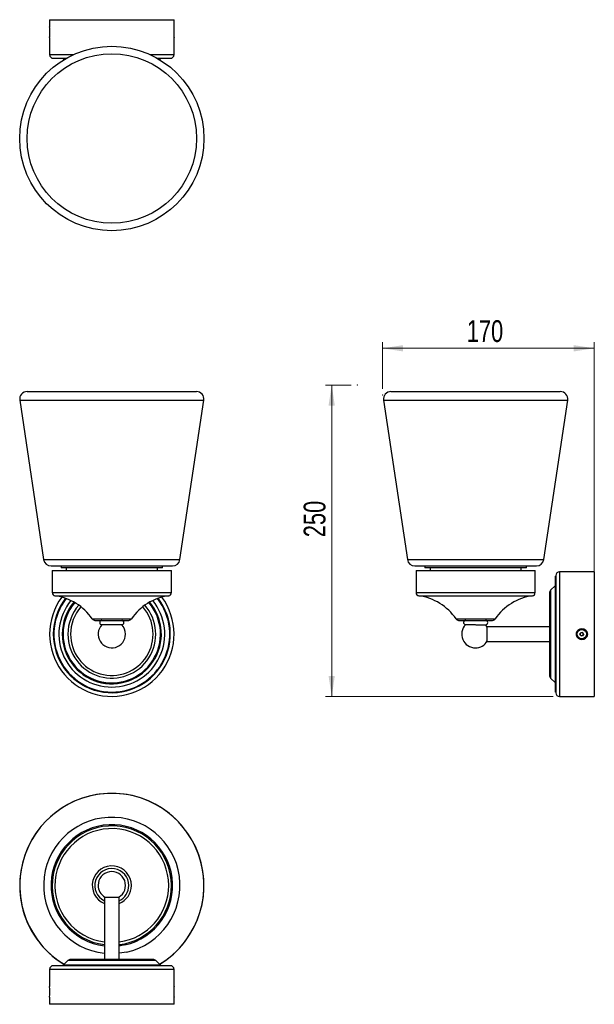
# Model space of a CAD drawing. Header units: millimetres. Extents: x 79 to 171, y 31 to 189.
import ezdxf

# ---------------------------------------------------------------- set-up
doc = ezdxf.new("R2010")
doc.units = ezdxf.units.MM
doc.header["$PDSIZE"] = -1
doc.styles.add('SLDTEXTSTYLE0', font='TXT', dxfattribs={"width": 0.75})
doc.dimstyles.new('SLDDIMSTYLE0', dxfattribs={"dimtxt": 3.5, "dimasz": 3.302, "dimexe": 0, "dimexo": 0.0625, "dimgap": 0.875, "dimtad": 1, "dimlfac": 5, "dimrnd": 1e-09, "dimzin": 12, "dimdsep": 46, "dimtxsty": 'SLDTEXTSTYLE0', "dimsah": 1, "dimcen": 0.09, "dimadec": 0, "dimazin": 3, "dimtfac": 1, "dimtofl": 0, "dimtmove": 0, "dimatfit": 3, "dimfxl": 0, "dimfrac": 2, "dimtolj": 1, "dimtzin": 12, "dimarcsym": 0})

# ---------------------------------------------------------------- blocks, each defined once
blk = doc.blocks.new('_D')
at = {"color": 7, "linetype": 'Continuous', "lineweight": 18}
for p, q in [((137.12, 130.17), (137.12, 137.66)), ((171.12, 100.36), (171.12, 137.66)), ((137.12, 136.66), (171.12, 136.66))]:
    blk.add_line(p, q, dxfattribs=at)
for points in [[(137.12, 136.66), (140.42, 136.15), (140.42, 137.17)], [(171.12, 136.66), (167.82, 137.17), (167.82, 136.15)]]:
    blk.add_solid(points, dxfattribs=at)
at = {"color": 7, "linetype": 'Continuous', "lineweight": 18, "insert": (150.64, 141.17), "char_height": 3.5, "attachment_point": 1, "style": 'SLDTEXTSTYLE0'}
blk.add_mtext('170', dxfattribs=at)
blk = doc.blocks.new('_D_1')
at = {"color": 7, "linetype": 'Continuous', "lineweight": 18}
for p, q in [((132.08, 130.76), (127.94, 130.76)), ((128.94, 130.76), (128.94, 80.76)), ((164.54, 80.76), (127.94, 80.76))]:
    blk.add_line(p, q, dxfattribs=at)
for points in [[(128.94, 130.76), (128.43, 127.46), (129.44, 127.46)], [(128.94, 80.76), (129.44, 84.06), (128.43, 84.06)]]:
    blk.add_solid(points, dxfattribs=at)
at = {"color": 7, "linetype": 'Continuous', "lineweight": 18, "insert": (124.43, 106.32), "char_height": 3.5, "attachment_point": 1, "rotation": 90, "style": 'SLDTEXTSTYLE0'}
blk.add_mtext('250', dxfattribs=at)

msp = doc.modelspace()

# ---------------------------------------------------------------- linework, layer by layer
at = {"color": 7, "linetype": 'Continuous', "lineweight": 25}
for p, q in [((83.6017, 189.4222), (83.6017, 188.2913)), ((83.6017, 189.4222), (103.6017, 189.4222)), ((103.6017, 188.291), (103.6017, 189.4222)), ((103.5646, 187.5704), (103.5646, 187.2891)), ((83.6017, 186.5422), (83.6017, 183.8222)), ((103.6017, 183.8222), (103.6017, 186.5429)), ((84.2017, 183.2222), (86.289, 183.2222)), ((84.2964, 183.2222), (84.2964, 183.1812)), ((86.2174, 183.1812), (84.2964, 183.1812)), ((85.7775, 183.1636), (85.9297, 183.0114)), ((100.9145, 183.2222), (103.0017, 183.2222)), ((102.9071, 183.1812), (100.9861, 183.1812)), ((101.2738, 183.0114), (101.426, 183.1636)), ((102.9071, 183.1812), (102.9071, 183.2222)), ((79.9952, 129.7099), (107.2083, 129.7099)), ((138.4577, 129.7099), (165.3553, 129.7099)), ((165.3553, 129.7099), (165.6709, 129.7099)), ((78.8084, 128.3319), (82.6484, 102.7319)), ((104.555, 102.7319), (108.395, 128.3319)), ((137.271, 128.3319), (141.111, 102.7319)), ((163.0176, 102.7319), (166.8576, 128.3319)), ((83.8352, 101.7099), (103.3683, 101.7099)), ((85.4389, 101.6754), (85.4389, 101.3954)), ((101.7646, 101.6754), (85.4389, 101.6754)), ((101.7646, 101.3954), (85.4389, 101.3954)), ((86.2789, 101.3954), (86.2789, 100.9766)), ((86.8817, 101.7099), (86.8817, 101.6754)), ((100.3217, 101.6754), (100.3217, 101.7099)), ((100.9246, 100.9766), (100.9246, 101.3954)), ((101.7646, 101.3954), (101.7646, 101.6754)), ((142.2977, 101.7099), (161.6044, 101.7099)), ((143.9014, 101.6754), (143.9014, 101.3954)), ((160.2271, 101.6754), (143.9014, 101.6754)), ((160.2271, 101.3954), (143.9014, 101.3954)), ((144.7414, 101.3954), (144.7414, 100.9766)), ((145.3443, 101.7099), (145.3443, 101.6754)), ((158.7843, 101.6754), (158.7843, 101.7099)), ((159.3871, 100.9766), (159.3871, 101.3954)), ((160.2271, 101.3954), (160.2271, 101.6754)), ((161.6044, 101.7099), (161.8309, 101.7099)), ((84.0316, 100.9766), (84.0316, 97.423)), ((84.0316, 100.9766), (103.1719, 100.9766)), ((103.1719, 97.423), (103.1719, 100.9766)), ((142.4942, 100.9766), (142.4942, 97.423)), ((142.4942, 100.9766), (152.0643, 100.9766)), ((152.0643, 100.9766), (161.6344, 100.9766)), ((161.6344, 97.423), (161.6344, 100.9766)), ((164.939, 100.0653), (164.898, 100.0653)), ((164.898, 81.4546), (164.898, 100.0653)), ((164.939, 100.1599), (164.939, 81.3599)), ((171.139, 100.7599), (165.539, 100.7599)), ((171.139, 100.7599), (171.139, 80.7599)), ((164.8804, 98.5842), (164.1147, 97.8185)), ((163.939, 97.3943), (163.939, 84.1256)), ((90.8719, 92.9766), (96.3316, 92.9766)), ((149.3344, 92.9766), (152.0643, 92.9766)), ((152.0643, 92.9766), (154.7941, 92.9766)), ((152.0967, 92.2765), (153.6643, 92.2765)), ((163.939, 91.9599), (153.939, 91.9599)), ((153.939, 90.7599), (153.939, 91.9599)), ((83.6405, 91.6399), (83.6405, 91.6399)), ((103.563, 91.6399), (103.5629, 91.6399)), ((153.939, 89.5599), (153.939, 90.7599)), ((168.837, 90.8117), (169.0238, 91.0318)), ((168.9342, 90.5398), (168.837, 90.8117)), ((169.2182, 90.4881), (168.9342, 90.5398)), ((169.0238, 91.0318), (169.3078, 90.98)), ((169.405, 90.7082), (169.2182, 90.4881)), ((169.3078, 90.98), (169.405, 90.7082)), ((83.6405, 89.8799), (83.6405, 89.8799)), ((153.939, 89.5599), (163.939, 89.5599)), ((164.1147, 83.7014), (164.8804, 82.9357)), ((164.898, 81.4546), (164.939, 81.4546)), ((165.539, 80.7599), (171.139, 80.7599)), ((92.4017, 48.5258), (92.4017, 38.5258)), ((92.4017, 48.5258), (94.8017, 48.5258)), ((94.8017, 38.5258), (94.8017, 48.5258)), ((86.5432, 38.3501), (85.7775, 37.5844)), ((100.2361, 38.5258), (86.9674, 38.5258)), ((101.426, 37.5844), (100.6603, 38.3501)), ((83.6017, 36.9258), (83.6017, 34.2058)), ((103.0017, 37.5258), (84.2017, 37.5258)), ((84.2964, 37.5667), (84.2964, 37.5258)), ((84.2964, 37.5667), (93.6017, 37.5667)), ((93.6017, 37.5667), (102.9071, 37.5667)), ((102.9071, 37.5258), (102.9071, 37.5667)), ((103.6017, 34.2051), (103.6017, 36.9258)), ((103.5646, 33.4968), (103.5646, 33.2133)), ((83.6017, 32.4567), (83.6017, 31.3258)), ((103.6017, 31.3258), (103.6017, 32.457)), ((103.6017, 31.3258), (83.6017, 31.3258))]:
    msp.add_line(p, q, dxfattribs=at)
at = {"color": 1, "linetype": 'Continuous', "lineweight": 25}
for p, q in [((83.6017, 183.8222), (87.4644, 183.8222)), ((99.7391, 183.8222), (103.6017, 183.8222)), ((85.7775, 183.1636), (86.1868, 183.1636)), ((101.0167, 183.1636), (101.426, 183.1636)), ((78.8084, 128.3319), (108.395, 128.3319)), ((137.271, 128.3319), (166.5145, 128.3319)), ((166.5145, 128.3319), (166.8576, 128.3319)), ((82.6484, 102.7319), (104.555, 102.7319)), ((141.111, 102.7319), (162.7636, 102.7319)), ((162.7636, 102.7319), (163.0176, 102.7319)), ((165.539, 100.7599), (165.539, 80.7599)), ((164.8804, 98.5842), (164.8804, 82.9357)), ((84.0316, 97.423), (103.1719, 97.423)), ((84.463, 96.9278), (102.7405, 96.9278)), ((142.4942, 97.423), (152.0643, 97.423)), ((142.9255, 96.9278), (152.0643, 96.9278)), ((152.0643, 97.423), (161.6344, 97.423)), ((152.0643, 96.9278), (161.203, 96.9278)), ((164.1147, 97.8185), (164.1147, 83.7014)), ((90.4578, 93.1963), (96.7457, 93.1963)), ((148.9204, 93.1963), (152.0643, 93.1963)), ((152.0643, 93.1963), (155.2082, 93.1963)), ((100.6603, 38.3501), (86.5432, 38.3501)), ((103.6017, 36.9258), (83.6017, 36.9258)), ((101.426, 37.5844), (85.7775, 37.5844))]:
    msp.add_line(p, q, dxfattribs=at)
at = {"color": 7, "linetype": 'Continuous', "lineweight": 25, "flags": 128}
for points in [[(85.7573, 183.1812), (85.7629, 183.1768), (85.7775, 183.1636)], [(101.426, 183.1636), (101.4405, 183.1768), (101.4462, 183.1812)], [(164.898, 98.6044), (164.8936, 98.5987), (164.8804, 98.5842)], [(153.939, 91.8563), (153.7444, 92.1407), (153.6253, 92.2766)], [(164.8804, 82.9357), (164.8936, 82.9211), (164.898, 82.9155)], [(85.7775, 37.5844), (85.7629, 37.5712), (85.7573, 37.5667)], [(101.4462, 37.5667), (101.4405, 37.5712), (101.426, 37.5844)]]:
    msp.add_lwpolyline(points, dxfattribs=at)
at = {"color": 1, "linetype": 'Continuous', "lineweight": 25, "flags": 128}
for points in [[(95.6929, 40.8604), (95.0147, 40.7367), (94.8017, 40.7079)], [(95.947, 39.7012), (95.2271, 39.5685), (94.8017, 39.5131)]]:
    msp.add_lwpolyline(points, dxfattribs=at)
at = {"color": 7, "linetype": 'Continuous', "lineweight": 25}
for centre, radius in [((93.6017, 170.3475), 14.8066), ((93.6017, 170.3475), 13.6066), ((169.121, 90.7599), 0.8046), ((169.121, 90.7599), 0.753)]:
    msp.add_circle(centre, radius, dxfattribs=at)
for centre, radius, start, end in [((84.2017, 183.8222), 0.6, 180, 270), ((103.0017, 183.8222), 0.6, 270, 0), ((79.9952, 128.5099), 1.2, 90, 188.530766), ((107.2083, 128.5099), 1.2, 351.469234, 90), ((138.4577, 128.5099), 1.2, 90, 188.530766), ((165.6709, 128.5099), 1.2, 351.469234, 90), ((83.8352, 102.9099), 1.2, 188.530766, 270), ((103.3683, 102.9099), 1.2, 270, 351.469234), ((142.2977, 102.9099), 1.2, 188.530766, 270), ((161.8309, 102.9099), 1.2, 270, 351.469234), ((165.539, 100.1599), 0.6, 90, 180), ((93.6017, 90.7599), 10, 143.536974, 180), ((93.6017, 90.7599), 10, 180, 36.463026), ((84.5316, 97.423), 0.5, 180, 262.111207), ((93.6017, 90.7599), 9.3053, 142.07895, 270), ((83.2721, 88.3332), 8.6766, 34.089034, 82.111207), ((93.6017, 90.7599), 9.3053, 270, 37.92105), ((103.9314, 88.3332), 8.6766, 97.888793, 145.910966), ((102.6719, 97.423), 0.5, 277.888793, 0), ((142.9942, 97.423), 0.5, 180, 262.111207), ((141.7347, 88.3332), 8.6766, 34.089034, 82.111207), ((162.3939, 88.3332), 8.6766, 97.888793, 145.910966), ((161.1344, 97.423), 0.5, 277.888793, 0), ((164.539, 97.3943), 0.6, 135, 180), ((93.6017, 90.7599), 8.5053, 140.627323, 270), ((93.6017, 90.7599), 8.5053, 270, 39.372677), ((90.8719, 93.4766), 0.5, 214.089034, 270), ((93.6017, 90.7599), 2.2, 136.540007, 0), ((92.0017, 92.6266), 0.35, 90, 270), ((93.6017, 90.7599), 2.2, 0, 43.605802), ((95.2017, 92.6266), 0.35, 270, 90), ((96.3316, 93.4766), 0.5, 270, 325.910966), ((149.3344, 93.4766), 0.5, 214.089034, 270), ((152.0316, 90.7599), 2.2, 136.294662, 270), ((150.4643, 92.6266), 0.35, 90, 265.826974), ((153.6643, 92.6266), 0.35, 270, 90), ((154.7941, 93.4766), 0.5, 270, 325.910966), ((169.121, 90.7599), 0.25, 139.678934, 199.678934), ((169.121, 90.7599), 0.25, 199.678934, 259.678934), ((169.121, 90.7599), 0.25, 79.678934, 139.678934), ((169.121, 90.7599), 0.25, 259.678934, 319.678934), ((169.121, 90.7599), 0.88, 270.584682, 89.415318), ((169.121, 90.7599), 0.25, 19.678934, 79.678934), ((169.121, 90.7599), 0.25, 319.678934, 19.678934), ((152.0316, 90.7599), 2.2, 270, 330.109092), ((164.539, 84.1256), 0.6, 180, 225), ((165.539, 81.3599), 0.6, 180, 270), ((93.6017, 50.4005), 14.8066, 301.208287, 192.363383), ((93.6017, 50.4005), 9.5701, 0, 262.796709), ((93.6017, 50.4331), 2.2, 299.890908, 180), ((93.6017, 50.4331), 2.2, 180, 240.109092), ((93.6017, 50.4005), 9.5701, 277.203291, 0), ((93.6017, 50.4005), 14.8066, 192.363383, 238.791713), ((86.9674, 37.9258), 0.6, 90, 135), ((100.2361, 37.9258), 0.6, 45, 90), ((84.2017, 36.9258), 0.6, 90, 180), ((103.0017, 36.9258), 0.6, 0, 90), ((73.6207, 33.3258), 10.0197, 355.02386, 5.038425)]:
    msp.add_arc(centre, radius, start, end, dxfattribs=at)
at = {"color": 1, "linetype": 'Continuous', "lineweight": 25}
for centre, radius, start, end in [((93.6017, 90.7599), 9.4, 142.267442, 180), ((93.6017, 90.7599), 9.4, 180, 37.732558), ((93.6017, 90.7599), 7.9657, 139.807567, 180), ((93.6017, 90.7599), 7.9657, 180, 40.192433), ((93.6017, 90.7599), 7.8243, 139.616914, 180), ((93.6017, 90.7599), 7.8243, 180, 40.383086), ((93.6017, 90.7599), 7.0586, 138.787893, 180), ((93.6017, 90.7599), 7.0586, 180, 41.212107), ((93.6017, 90.7599), 6.6343, 138.502048, 180), ((93.6017, 90.7599), 6.6343, 180, 41.497952), ((93.6017, 50.4005), 14.7933, 301.195665, 238.804335), ((93.6017, 50.4005), 10.9533, 282.363383, 263.710276), ((93.6017, 50.4005), 9.7666, 282.363383, 262.942345), ((93.6017, 50.4005), 9.1388, 0, 262.45476), ((93.6017, 50.4005), 3.1439, 0, 247.561692), ((93.6017, 50.4005), 2.7298, 0, 243.922534), ((93.6017, 50.4005), 3.1439, 292.438308, 0), ((93.6017, 50.4005), 2.7298, 296.077466, 0), ((93.6017, 50.4005), 9.1388, 277.54524, 0)]:
    msp.add_arc(centre, radius, start, end, dxfattribs=at)
at = {"color": 7, "linetype": 'Continuous', "lineweight": 25}
for points, knots in [([(83.6017, 186.5422), (83.6026, 186.5519), (83.6044, 186.5713), (83.6166, 186.7223), (83.6302, 186.945), (83.64, 187.2237), (83.6415, 187.5242), (83.6341, 187.8123), (83.6209, 188.0584), (83.6084, 188.2266), (83.6013, 188.3068), (83.6024, 188.2943), (83.6027, 188.2913)], [0, 0, 0, 0, 0.10708849, 0.21416707, 0.32150459, 0.42901498, 0.53624265, 0.64317309, 0.75025516, 0.85770129, 0.96515624, 1, 1, 1, 1]), ([(103.6008, 188.291), (103.601, 188.2941), (103.6021, 188.3062), (103.595, 188.2252), (103.5824, 188.0565), (103.5692, 187.8094), (103.5619, 187.5202), (103.5635, 187.22), (103.5734, 186.9426), (103.587, 186.7206), (103.5992, 186.5706), (103.6008, 186.5521), (103.6017, 186.5429)], [0, 0, 0, 0, 0.036467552, 0.143404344, 0.250491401, 0.357939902, 0.465399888, 0.572499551, 0.679430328, 0.786646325, 0.894156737, 1, 1, 1, 1]), ([(95.1953, 92.2766), (95.1928, 92.2766), (95.1846, 92.2765), (95.0694, 92.2766), (94.8148, 92.2769), (94.4564, 92.2772), (93.9513, 92.2775), (93.4064, 92.2775), (92.8835, 92.2773), (92.4411, 92.2769), (92.1316, 92.2766), (92.0151, 92.2765), (92.0095, 92.2766), (92.0082, 92.2766)], [0, 0, 0, 0, 0.04521593, 0.15167199, 0.21825914, 0.32488285, 0.4315041, 0.53821252, 0.64495437, 0.75167966, 0.85834353, 0.96492134, 1, 1, 1, 1]), ([(152.048, 92.2766), (152.0102, 92.2766), (151.9345, 92.2766), (151.682, 92.2765), (151.4163, 92.2766), (151.1651, 92.2767), (151.0031, 92.2768), (150.8323, 92.277), (150.6723, 92.2772), (150.5487, 92.2773), (150.4714, 92.2774), (150.4362, 92.2775), (150.4423, 92.2775), (150.4437, 92.2775)], [0, 0, 0, 0, 0.04500737, 0.09024474, 0.30258149, 0.36871237, 0.43557912, 0.54076871, 0.64900835, 0.75419738, 0.86243194, 0.96770588, 1, 1, 1, 1]), ([(169.139, 89.8799), (169.1632, 89.8805), (169.2117, 89.8817), (169.284, 89.891), (169.3569, 89.9062), (169.4399, 89.9312), (169.5199, 89.9649), (169.6064, 90.0124), (169.6877, 90.0689), (169.7611, 90.1353), (169.8272, 90.2089), (169.8782, 90.2794), (169.9274, 90.3654), (169.9675, 90.4562), (169.9957, 90.5514), (170.0135, 90.6488), (170.0213, 90.7476), (170.0164, 90.8465), (170.0011, 90.9441), (169.9759, 91.0396), (169.9387, 91.1312), (169.8921, 91.2181), (169.8368, 91.3), (169.7714, 91.3743), (169.6985, 91.4412), (169.6189, 91.5004), (169.5324, 91.549), (169.4414, 91.5881), (169.3466, 91.6176), (169.2488, 91.6348), (169.1501, 91.6415), (169.0512, 91.6379), (168.9536, 91.6219), (168.8585, 91.5957), (168.7665, 91.5598), (168.6797, 91.5125), (168.5985, 91.4564), (168.5233, 91.392), (168.4568, 91.3185), (168.3986, 91.2385), (168.3488, 91.1526), (168.3103, 91.0611), (168.2819, 90.9662), (168.2633, 90.8688), (168.2574, 90.7698), (168.2619, 90.6711), (168.2766, 90.5733), (168.3035, 90.4782), (168.3403, 90.3867), (168.3864, 90.2993), (168.4432, 90.2184), (168.5083, 90.144), (168.5808, 90.0765), (168.6615, 90.0188), (168.7476, 89.97), (168.8386, 89.9302), (168.9259, 89.9048), (168.9948, 89.8914), (169.0421, 89.8849), (169.0902, 89.8807), (169.1226, 89.8802), (169.139, 89.8799)], [0, 0, 0, 0, 0.01315354, 0.02630707, 0.03946058, 0.05356606, 0.07328362, 0.08643707, 0.10711032, 0.12687577, 0.14006118, 0.16078548, 0.17399057, 0.19378544, 0.21454831, 0.22771851, 0.24746104, 0.26816978, 0.28130516, 0.30099555, 0.3216423, 0.33479684, 0.35451599, 0.3751889, 0.38838689, 0.40817117, 0.42891783, 0.44211604, 0.46190058, 0.48265411, 0.49580852, 0.51552741, 0.53620937, 0.54934443, 0.56903438, 0.58967829, 0.60284851, 0.62259118, 0.64328967, 0.65649478, 0.6762897, 0.69705034, 0.71023573, 0.73000103, 0.7507346, 0.76387662, 0.78357696, 0.80423678, 0.81737921, 0.83708022, 0.85773436, 0.87092019, 0.89068625, 0.91141125, 0.92461626, 0.94441102, 0.96517384, 0.97381487, 0.98245591, 0.99109695, 1, 1, 1, 1]), ([(103.6017, 34.2051), (103.6017, 34.2053), (103.6031, 34.2218), (103.598, 34.1634), (103.587, 34.0265), (103.5731, 33.7991), (103.5643, 33.553), (103.5633, 33.39), (103.5629, 33.3258)], [0, 0, 0, 0, 0.00302433, 0.21694567, 0.43085442, 0.64547695, 0.86043422, 1, 1, 1, 1]), ([(103.5629, 33.3258), (103.5638, 33.2271), (103.5656, 33.0297), (103.5779, 32.766), (103.5912, 32.5687), (103.6008, 32.4564), (103.6008, 32.4568), (103.6008, 32.457)], [0, 0, 0, 0, 0.21427198, 0.42852377, 0.64329755, 0.85841443, 1, 1, 1, 1])]:
    msp.add_open_spline(points, degree=3, knots=knots, dxfattribs=at)
at = {"color": 7, "linetype": 'Continuous', "lineweight": 0}
for p in [(133.0807, 130.7599), (137.121, 129.1701)]:
    msp.add_point(p, dxfattribs=at)

# ---------------------------------------------------------------- dimensions: what is measured, and where the dimension line sits
at = {"color": 7, "linetype": 'Continuous', "lineweight": 18}
dim = msp.add_linear_dim(base=(171.121, 136.6597), p1=(137.121, 129.1701), p2=(171.121, 99.3599), dimstyle='SLDDIMSTYLE0', dxfattribs=at)
dim.commit()
dim.dimension.update_dxf_attribs({"geometry": '_D', "text_midpoint": (154.5226, 136.6597), "dimtype": 160})
dim = msp.add_linear_dim(base=(128.9367, 80.7599), p1=(133.0807, 130.7599), p2=(165.539, 80.7599), angle=90, dimstyle='SLDDIMSTYLE0', dxfattribs=at)
dim.commit()
dim.dimension.update_dxf_attribs({"geometry": '_D_1', "text_midpoint": (128.9367, 110.2003), "dimtype": 160})

doc.saveas('drawing.dxf')
